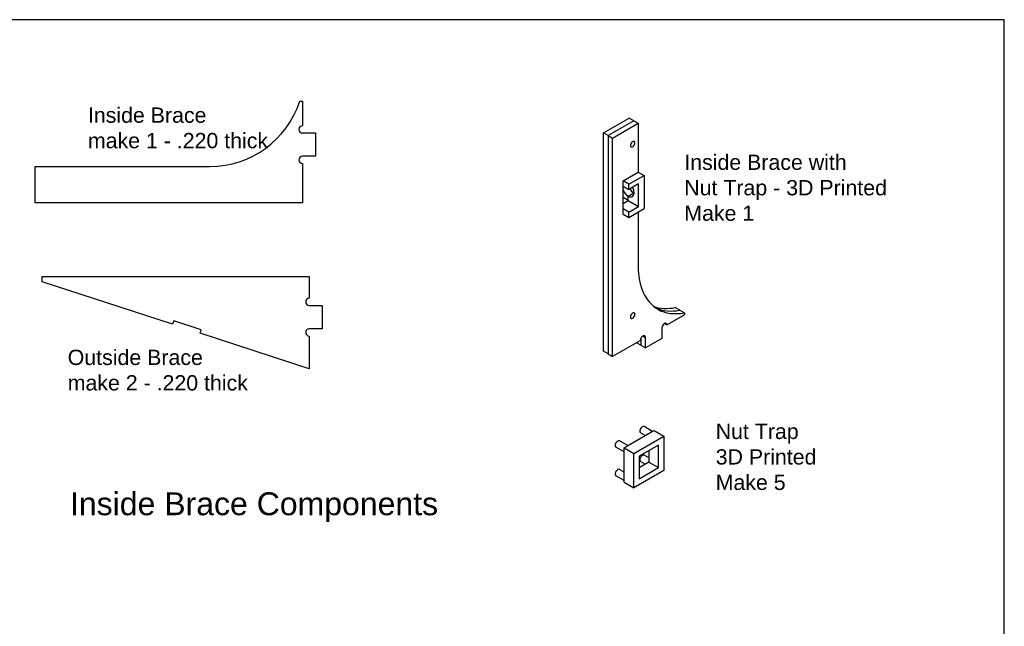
# Model space of a CAD drawing. Extents: x 0 to 33.2, y 0 to 21.
# Tile 3 of 3: x 15.6 to 32.5, y 10.6 to 21. Entities that reach past the tile are written whole.
import ezdxf

# ---------------------------------------------------------------- set-up
doc = ezdxf.new("R2010")
doc.units = 0
doc.header["$MEASUREMENT"] = 0
for name, color, linetype in [('CONTINUOUS', 7, 'CONTINUOUS'), ('TANGENT_EDGES', 7, 'CONTINUOUS'), ('VISIBLE', 7, 'CONTINUOUS')]:
    doc.layers.add(name, color=color, linetype=linetype)

# ---------------------------------------------------------------- blocks, each defined once
blk = doc.blocks.new('BLOCK1')
at = {"layer": 'CONTINUOUS'}
for p, q in [((32.5, 21), (0, 21)), ((32.5, 0), (32.5, 21)), ((32.5, 20.5), (32.5, 20.875))]:
    blk.add_line(p, q, dxfattribs=at)

msp = doc.modelspace()

# ---------------------------------------------------------------- linework, layer by layer
at = {"layer": 'TANGENT_EDGES'}
msp.add_line((26.289, 15.567), (26.333, 15.541), dxfattribs=at)
at = {"layer": 'VISIBLE'}
for p, q in [((20.393, 19.6), (20.44, 19.6)), ((20.44, 19.6), (20.44, 19.179)), ((25.612, 19.055), (26.054, 19.31)), ((26.132, 19.265), (26.054, 19.31)), ((26.132, 19.265), (25.69, 19.01)), ((26.132, 19.265), (25.69, 19.01)), ((25.767, 18.965), (26.209, 19.22)), ((26.132, 19.265), (26.209, 19.22)), ((26.209, 19.22), (26.209, 18.383)), ((20.44, 19.054), (20.66, 19.054)), ((20.66, 19.054), (20.66, 18.654)), ((25.69, 19.01), (25.612, 19.055)), ((25.612, 15.305), (25.612, 19.055)), ((25.69, 19.01), (25.767, 18.965)), ((25.69, 19.01), (25.69, 15.26)), ((25.69, 19.01), (25.69, 15.26)), ((25.767, 15.215), (25.767, 18.965)), ((20.66, 18.654), (20.44, 18.654)), ((15.847, 18.479), (18.848, 18.479)), ((15.847, 17.854), (15.847, 18.479)), ((20.44, 18.529), (20.44, 17.854)), ((25.948, 18.232), (26.209, 18.383)), ((26.047, 18.175), (26.308, 18.326)), ((26.209, 18.383), (26.308, 18.326)), ((26.308, 18.326), (26.308, 17.755)), ((26.047, 18.175), (25.948, 18.232)), ((25.948, 18.14), (25.948, 18.232)), ((25.948, 18.14), (26.047, 18.083)), ((25.948, 17.752), (25.948, 18.14)), ((26.213, 18.179), (26.047, 18.083)), ((26.047, 18.083), (26.047, 18.175)), ((26.213, 17.791), (26.213, 18.179)), ((26.036, 17.893), (25.948, 17.944)), ((26.036, 17.969), (26.132, 18.024)), ((26.036, 17.969), (26.132, 18.024)), ((26.036, 17.893), (26.036, 17.969)), ((26.036, 17.893), (26.036, 17.969)), ((20.44, 17.854), (15.847, 17.854)), ((25.948, 17.842), (26.036, 17.893)), ((25.948, 17.842), (26.036, 17.893)), ((26.036, 17.893), (26.213, 17.791)), ((26.047, 17.695), (26.213, 17.791)), ((25.948, 17.661), (25.948, 17.752)), ((26.047, 17.695), (25.948, 17.752)), ((25.948, 17.661), (26.047, 17.603)), ((26.047, 17.603), (26.308, 17.755)), ((26.047, 17.603), (26.047, 17.695)), ((26.209, 17.697), (26.209, 16.77)), ((15.963, 16.497), (15.963, 16.591)), ((15.963, 16.591), (20.556, 16.591)), ((20.556, 16.591), (20.556, 16.216)), ((18.206, 15.768), (15.963, 16.497)), ((20.556, 16.091), (20.776, 16.091)), ((20.776, 16.091), (20.776, 15.691)), ((27.002, 15.928), (26.704, 15.756)), ((26.924, 16.011), (26.846, 16.056)), ((26.924, 16.011), (27.002, 15.966)), ((27.002, 15.966), (27.002, 15.928)), ((18.225, 15.828), (18.206, 15.768)), ((18.7, 15.673), (18.225, 15.828)), ((26.66, 15.781), (26.704, 15.756)), ((18.681, 15.614), (18.7, 15.673)), ((20.556, 15.005), (18.681, 15.614)), ((20.776, 15.691), (20.556, 15.691)), ((26.616, 15.705), (26.616, 15.525)), ((20.556, 15.566), (20.556, 15.005)), ((26.245, 15.49), (25.767, 15.215)), ((26.255, 15.407), (26.177, 15.452)), ((26.255, 15.53), (26.255, 15.407)), ((26.255, 15.53), (26.255, 15.407)), ((26.255, 15.407), (26.333, 15.362)), ((26.333, 15.362), (26.333, 15.541)), ((26.616, 15.525), (26.333, 15.362)), ((25.69, 15.26), (25.612, 15.305)), ((25.69, 15.26), (25.767, 15.215)), ((26.012, 13.673), (26.437, 13.918)), ((26.33, 13.856), (26.25, 13.902)), ((26.455, 13.928), (26.312, 14.01)), ((26.437, 13.918), (26.481, 13.943)), ((26.481, 13.943), (26.647, 13.847)), ((26.031, 13.683), (25.888, 13.765)), ((26.134, 13.551), (26.647, 13.847)), ((26.647, 13.847), (26.647, 13.255)), ((25.968, 13.575), (25.826, 13.657)), ((25.968, 13.647), (26.012, 13.673)), ((25.968, 13.647), (26.134, 13.551)), ((25.968, 13.596), (25.968, 13.647)), ((25.968, 13.106), (25.968, 13.596)), ((26.134, 12.959), (26.134, 13.551)), ((26.559, 13.694), (26.223, 13.5)), ((26.392, 13.598), (26.392, 13.402)), ((26.559, 13.306), (26.559, 13.694)), ((26.223, 13.5), (26.223, 13.112)), ((26.392, 13.402), (26.223, 13.304)), ((26.33, 13.366), (26.25, 13.412)), ((26.392, 13.474), (26.312, 13.521)), ((26.392, 13.402), (26.559, 13.306)), ((25.968, 13.229), (25.888, 13.276)), ((26.647, 13.255), (26.134, 12.959)), ((26.223, 13.112), (26.559, 13.306)), ((25.968, 13.085), (25.826, 13.167)), ((25.968, 13.055), (25.968, 13.106)), ((25.968, 13.055), (26.134, 12.959))]:
    msp.add_line(p, q, dxfattribs=at)
for centre, radius, start, end in [((18.848, 20.104), 1.625, 270, 341.9315), ((20.44, 19.116), 0.0625, 90, 270), ((20.44, 18.591), 0.0625, 90, 270), ((20.556, 16.154), 0.0625, 90, 270), ((20.556, 15.629), 0.0625, 90, 270)]:
    msp.add_arc(centre, radius, start, end, dxfattribs=at)
for centre, major_axis, start_param, end_param in [((26.114, 18.862), (-0.0275, -0.0476), -3.141593, -0.714979), ((26.114, 18.862), (-0.0275, -0.0476), -0.714979, 0), ((26.114, 18.862), (0.0275, 0.0476), 3.141593, 6.283185), ((26.036, 18.087), (-0.072, 0.126), 3.141593, 4.651394), ((26.036, 18.087), (0.073, -0.126), -1.824736, -0.785398), ((26.036, 18.087), (0.073, -0.126), -0.785398, 0), ((26.132, 18.142), (0.073, -0.126), -1.509801, -0.785398), ((26.132, 18.142), (0.073, -0.126), -0.785398, -0.718612), ((27.358, 17.433), (-0.813, -1.407), -0.785398, 0), ((27.203, 17.523), (0.813, 1.407), 3.237471, 3.611636), ((26.114, 15.917), (-0.0275, -0.0476), -3.141593, -0.785398), ((26.114, 15.917), (0.0275, 0.0476), 3.141593, 6.283185), ((27.281, 17.478), (0.812, 1.407), 3.189477, 3.611636), ((27.281, 17.478), (0.812, 1.407), 3.189477, 3.611636), ((27.358, 17.433), (0.813, 1.407), 3.141593, 3.611636), ((26.114, 15.917), (-0.0275, -0.0476), -0.785398, 0), ((26.66, 15.73), (-0.0312, -0.0541), -3.141593, -0.785398), ((26.66, 15.73), (0.0313, 0.0541), -0.785398, 0), ((26.289, 15.516), (-0.0312, -0.0541), -3.141593, -0.785398), ((26.289, 15.516), (0.0312, 0.0541), -0.785398, 0), ((26.281, 13.956), (-0.0313, -0.0541), -3.141593, 0), ((25.857, 13.711), (-0.0312, -0.0541), -3.141593, 0), ((26.281, 13.466), (-0.0312, -0.0541), -3.141593, 0), ((25.857, 13.221), (-0.0312, -0.0541), -3.141593, 0)]:
    msp.add_ellipse(centre, major_axis=major_axis, ratio=0.57735, start_param=start_param, end_param=end_param, dxfattribs=at)

# ---------------------------------------------------------------- block references
at = {"layer": 'CONTINUOUS'}
msp.add_blockref('BLOCK1', (0, 0), dxfattribs=at)

# ---------------------------------------------------------------- texts
at = {"layer": 'CONTINUOUS', "attachment_point": 1}
for s, insert, char_height in [('{\\fArial|b0|i0|c0|p0;\\C7;Inside Brace}{\\fArial|b0|i0|c0|p0;\\C7;\\Pmake 1 - .220 thick}{\\fArial|b0|i0|c0|p0;\\C7;\\H0.4375x;}', (16.751, 19.492), 0.26242), ('{\\fArial|b0|i0|c0|p0;\\C7;Inside Brace with }{\\fArial|b0|i0|c0|p0;\\C7;\\PNut Trap - 3D Printed}{\\fArial|b0|i0|c0|p0;\\C7;\\PMake 1}{\\fArial|b0|i0|c0|p0;\\C7;\\H0.4375x;}', (27, 18.683), 0.26242), ('{\\fArial|b0|i0|c0|p0;\\C7;Outside Brace}{\\fArial|b0|i0|c0|p0;\\C7;\\Pmake 2 - .220 thick}{\\fArial|b0|i0|c0|p0;\\C7;\\H0.4375x;}', (16.404, 15.331), 0.26242), ('{\\fArial|b0|i0|c0|p0;\\C7;Nut Trap}{\\fArial|b0|i0|c0|p0;\\C7;\\P3D Printed}{\\fArial|b0|i0|c0|p0;\\C7;\\PMake 5}{\\fArial|b0|i0|c0|p0;\\C7;\\H0.4375x;}', (27.54, 14.059), 0.26242), ('{\\fArial|b0|i0|c0|p0;\\C7;Inside Brace Components}{\\fArial|b0|i0|c0|p0;\\C7;\\H0.2916667x;}', (16.443, 12.882), 0.39363)]:
    msp.add_mtext(s, dxfattribs=dict(at, insert=insert, char_height=char_height))

doc.saveas('drawing.dxf')
